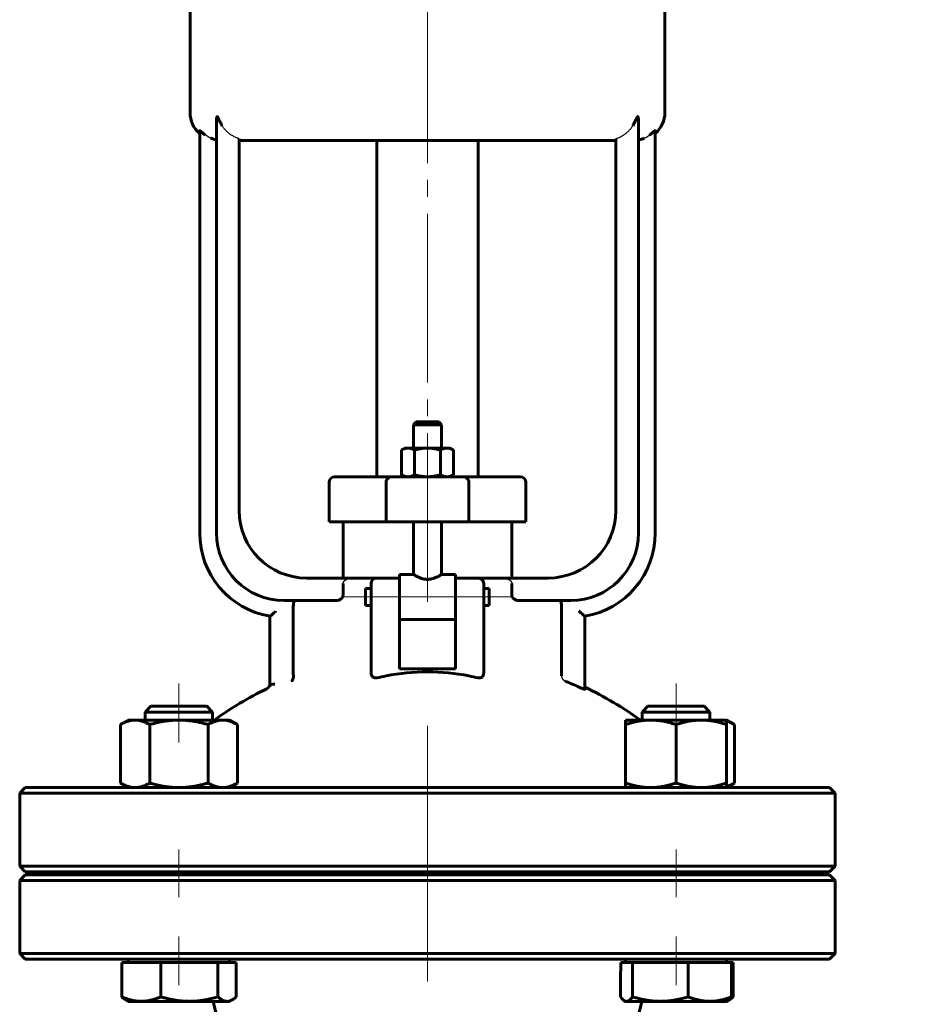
# Model space of a CAD drawing. Header units: millimetres. Extents: x 0 to 596, y 0 to 420.
# Tile 4 of 9: x 133 to 212, y 243 to 330. Entities that reach past the tile are written whole.
import ezdxf

# ---------------------------------------------------------------- set-up
doc = ezdxf.new("R2010")
doc.units = ezdxf.units.MM
for name, pattern in [('K5LT-1', [0]), ('K5LT_AXLED', [19.5, 15, -1.5, 1.5, -1.5]), ('K5LT_BASIC', [0]), ('K5LT_THIN', [0])]:
    doc.linetypes.add(name, pattern=pattern)
doc.layers.add('Системный слой', color=7, linetype='Continuous')
doc.layers.add('Системный слой (1)', color=7, linetype='Continuous', true_color=0x6c6c6c)
doc.styles.add('KDIMTEXTSTYLE', font='txt', dxfattribs={"width": 0.96, "oblique": 15, "height": 5})
doc.styles.add('KTEXTSTYLE', font='txt', dxfattribs={"width": 0.96, "height": 5})
doc.dimstyles.new('KDIMSTYLE (0.50)', dxfattribs={"dimtxt": 5, "dimasz": 1, "dimexe": 2, "dimexo": 0, "dimgap": 1, "dimtad": 1, "dimlfac": 2, "dimtxsty": 'KDIMTEXTSTYLE', "dimsah": 1, "dimcen": 0, "dimdle": 1, "dimadec": 0, "dimazin": 0, "dimtfac": 0.667, "dimtmove": 0, "dimatfit": 3, "dimfxl": 1, "dimtvp": 1, "dimtolj": 1, "dimtzin": 0, "dimarcsym": 0})

# ---------------------------------------------------------------- blocks, each defined once
blk = doc.blocks.new('U0')
at = {"layer": 'Системный слой (1)', "color": 143, "linetype": 'K5LT_BASIC', "lineweight": 60, "true_color": 0x33acca}
for p, q in [((166.595, 280.777), (167.845, 280.777)), ((170.345, 280.777), (171.595, 280.777))]:
    blk.add_line(p, q, dxfattribs=at)
blk = doc.blocks.new('U3')
at = {"layer": 'Системный слой (1)', "color": 143, "linetype": 'K5LT_BASIC', "lineweight": 60, "true_color": 0x33acca}
for start, end in [(116.06522, 125.65144), (54.34856, 64.48361)]:
    blk.add_arc((169.095, 241.424), 32.5, start, end, dxfattribs=at)
blk = doc.blocks.new('U4')
at = {"layer": 'Системный слой (1)', "color": 143, "linetype": 'K5LT_BASIC', "lineweight": 60, "true_color": 0x33acca}
for p, q in [((169.095, 254.082), (133.345, 254.082)), ((204.845, 254.082), (169.095, 254.082))]:
    blk.add_line(p, q, dxfattribs=at)
blk = doc.blocks.new('U5')
at = {"layer": 'Системный слой (1)', "color": 143, "linetype": 'K5LT_BASIC', "lineweight": 60, "true_color": 0x33acca}
for p, q in [((163.595, 278.777), (163.595, 279.527)), ((163.595, 278.027), (163.595, 278.777))]:
    blk.add_line(p, q, dxfattribs=at)
blk = doc.blocks.new('U6')
at = {"layer": 'Системный слой (1)', "color": 143, "linetype": 'K5LT_BASIC', "lineweight": 60, "true_color": 0x33acca}
for p, q in [((169.095, 294.332), (168.095, 294.332)), ((170.095, 294.332), (169.095, 294.332))]:
    blk.add_line(p, q, dxfattribs=at)
blk = doc.blocks.new('U8')
at = {"layer": 'Системный слой (1)', "color": 143, "linetype": 'K5LT_BASIC', "lineweight": 60, "true_color": 0x33acca}
for p, q in [((133.345, 254.332), (169.095, 254.332)), ((169.095, 254.332), (204.845, 254.332))]:
    blk.add_line(p, q, dxfattribs=at)
blk = doc.blocks.new('U9')
at = {"layer": 'Системный слой (1)', "color": 143, "linetype": 'K5LT_BASIC', "lineweight": 60, "true_color": 0x33acca}
for p, q in [((174.595, 279.527), (174.595, 278.777)), ((174.595, 278.777), (174.595, 278.027))]:
    blk.add_line(p, q, dxfattribs=at)
blk = doc.blocks.new('U11')
at = {"layer": 'Системный слой (1)', "color": 143, "linetype": 'K5LT_BASIC', "lineweight": 60, "true_color": 0x33acca}
for p, q in [((186.252, 243.234), (186.371, 243.083)), ((186.371, 243.083), (186.484, 242.969)), ((186.484, 242.969), (186.593, 242.89)), ((186.593, 242.89), (186.659, 242.858)), ((186.659, 242.858), (186.724, 242.839)), ((186.724, 242.839), (186.79, 242.832))]:
    blk.add_line(p, q, dxfattribs=at)
blk = doc.blocks.new('U12')
at = {"layer": 'Системный слой (1)', "color": 143, "linetype": 'K5LT_BASIC', "lineweight": 60, "true_color": 0x33acca}
for p, q in [((195.844, 242.924), (195.871, 242.937)), ((195.871, 242.937), (195.898, 242.952)), ((195.898, 242.952), (195.925, 242.967)), ((195.925, 242.967), (196.038, 243.039)), ((196.038, 243.039), (196.154, 243.128)), ((196.154, 243.128), (196.276, 243.234))]:
    blk.add_line(p, q, dxfattribs=at)
blk = doc.blocks.new('U13')
at = {"layer": 'Системный слой (1)', "color": 143, "linetype": 'K5LT_BASIC', "lineweight": 60, "true_color": 0x33acca}
for p, q in [((193.534, 269.082), (188.729, 269.082)), ((193.656, 269.082), (193.534, 269.082))]:
    blk.add_line(p, q, dxfattribs=at)
blk = doc.blocks.new('U14')
at = {"layer": 'Системный слой (1)', "color": 143, "linetype": 'K5LT_BASIC', "lineweight": 60, "true_color": 0x33acca}
for p, q in [((195.915, 267.663), (195.692, 267.741)), ((196.146, 267.56), (195.915, 267.663)), ((196.388, 267.431), (196.146, 267.56))]:
    blk.add_line(p, q, dxfattribs=at)
blk = doc.blocks.new('U15')
at = {"layer": 'Системный слой (1)', "color": 143, "linetype": 'K5LT_BASIC', "lineweight": 60, "true_color": 0x33acca}
for p, q in [((146.235, 269.082), (144.535, 269.082)), ((149.461, 269.082), (146.235, 269.082))]:
    blk.add_line(p, q, dxfattribs=at)
blk = doc.blocks.new('U16')
at = {"layer": 'Системный слой (1)', "color": 143, "linetype": 'K5LT_BASIC', "lineweight": 60, "true_color": 0x33acca}
for p, q in [((151.277, 242.832), (151.427, 242.847)), ((151.427, 242.847), (151.578, 242.892)), ((151.578, 242.892), (151.731, 242.967)), ((151.731, 242.967), (151.844, 243.039)), ((151.844, 243.039), (151.96, 243.128)), ((151.96, 243.128), (152.082, 243.234))]:
    blk.add_line(p, q, dxfattribs=at)
blk = doc.blocks.new('U17')
at = {"layer": 'Системный слой (1)', "color": 143, "linetype": 'K5LT_BASIC', "lineweight": 60, "true_color": 0x33acca}
for p, q in [((195.692, 261.924), (195.915, 262.002)), ((195.915, 262.002), (196.146, 262.105)), ((196.146, 262.105), (196.388, 262.234))]:
    blk.add_line(p, q, dxfattribs=at)
blk = doc.blocks.new('D3')
at = {"layer": 'Системный слой (1)'}
for points in [[(240.249, 344.082), (239.59, 349.082), (238.932, 344.082), (239.59, 344.582)], [(239.59, 196.582), (240.249, 201.582), (239.59, 201.082), (238.932, 201.582)]]:
    blk.add_hatch(color=7, dxfattribs=at).paths.add_polyline_path(points)
at = {"layer": 'Системный слой (1)', "color": 7, "linetype": 'K5LT_THIN', "lineweight": 18, "true_color": 0xffffff}
for p, q in [((177.88, 349.082), (241.59, 349.082)), ((238.932, 344.082), (239.59, 349.082)), ((239.59, 349.082), (240.249, 344.082)), ((239.59, 349.082), (239.59, 196.582)), ((239.59, 344.582), (238.932, 344.082)), ((240.249, 344.082), (239.59, 344.582)), ((239.59, 196.582), (238.932, 201.582)), ((238.932, 201.582), (239.59, 201.082)), ((239.59, 201.082), (240.249, 201.582)), ((240.249, 201.582), (239.59, 196.582)), ((214.095, 196.582), (241.59, 196.582))]:
    blk.add_line(p, q, dxfattribs=at)
blk.add_wipeout([(238.59, 267.491), (231.208, 267.491), (231.208, 277.747), (238.59, 277.747)]).dxf.layer = 'Системный слой (1)'
at = {"layer": 'Системный слой (1)', "color": 7, "insert": (232.003, 267.491), "char_height": 5, "attachment_point": 1, "rotation": 90, "style": 'KTEXTSTYLE'}
blk.add_mtext('\\fArial|b0|c204|p34;\\H5.0;\\W1.000;\\Q15;\\fGOST Type AU|b0|i0|c204|p34;\\Q15;\\W0.960;305', dxfattribs=at)
blk = doc.blocks.new('KDIMARROW_01')
at = {"layer": 'Системный слой'}
blk.add_hatch(color=0, dxfattribs=at).paths.add_polyline_path([(-5, -0.658), (0, 0), (-5, 0.658), (-4.5, 0)])
at = {"layer": 'Системный слой', "color": 0, "linetype": 'K5LT_THIN', "lineweight": 18}
for p, q in [((-4.5, 0), (-5, 0.658)), ((-5, 0.658), (0, 0)), ((0, 0), (-5, -0.658)), ((-5, -0.658), (-4.5, 0))]:
    blk.add_line(p, q, dxfattribs=at)
at = {"layer": 'Системный слой (1)', "color": 0, "linetype": 'K5LT_THIN', "lineweight": 18}
blk.add_line((169.97, 57.122), (169.47, 57.122), dxfattribs=at)
blk = doc.blocks.new('D4')
at = {"layer": 'Системный слой (1)'}
for points in [[(260.215, 371.582), (259.556, 376.582), (258.898, 371.582), (259.556, 372.082)], [(259.556, 196.582), (260.215, 201.582), (259.556, 201.082), (258.898, 201.582)]]:
    blk.add_hatch(color=7, dxfattribs=at).paths.add_polyline_path(points)
at = {"layer": 'Системный слой (1)', "color": 7, "linetype": 'K5LT_THIN', "lineweight": 18, "true_color": 0xffffff}
for p, q in [((173.595, 376.582), (261.556, 376.582)), ((258.898, 371.582), (259.556, 376.582)), ((259.556, 376.582), (260.215, 371.582)), ((259.556, 376.582), (259.556, 196.582)), ((259.556, 372.082), (258.898, 371.582)), ((260.215, 371.582), (259.556, 372.082)), ((259.556, 196.582), (258.898, 201.582)), ((258.898, 201.582), (259.556, 201.082)), ((259.556, 201.082), (260.215, 201.582)), ((260.215, 201.582), (259.556, 196.582)), ((214.095, 196.582), (261.556, 196.582))]:
    blk.add_line(p, q, dxfattribs=at)
blk.add_wipeout([(258.556, 267.976), (251.175, 267.976), (251.175, 278.74), (258.556, 278.74)]).dxf.layer = 'Системный слой (1)'
at = {"layer": 'Системный слой (1)', "color": 7, "insert": (251.969, 267.976), "char_height": 5, "attachment_point": 1, "rotation": 90, "style": 'KTEXTSTYLE'}
blk.add_mtext('\\fArial|b0|c204|p34;\\H5.0;\\W1.000;\\Q15;\\fGOST Type AU|b0|i0|c204|p34;\\Q15;\\W0.960;360', dxfattribs=at)

msp = doc.modelspace()

# ---------------------------------------------------------------- linework, layer by layer
at = {"layer": 'Системный слой (1)', "color": 30, "linetype": 'K5LT_AXLED', "lineweight": 18, "true_color": 0xff8000}
for p, q in [((169.0952, 278.3383), (169.0952, 378.5825)), ((161.5952, 278.777), (166.0952, 278.777)), ((164.5952, 278.777), (173.5952, 278.777)), ((172.0952, 278.777), (176.5952, 278.777)), ((146.9981, 271.0825), (146.9981, 265.8325)), ((191.1923, 271.0825), (191.1923, 265.8325)), ((169.0952, 252.3325), (169.0952, 267.3306)), ((146.9981, 256.3325), (146.9981, 252.0825)), ((169.0952, 244.5825), (169.0952, 256.0825)), ((191.1923, 256.3325), (191.1923, 252.0825)), ((146.9981, 248.5825), (146.9981, 244.2824)), ((191.1923, 248.5825), (191.1923, 244.2824))]:
    msp.add_line(p, q, dxfattribs=at)
at = {"layer": 'Системный слой (1)', "color": 143, "linetype": 'K5LT_BASIC', "lineweight": 60, "true_color": 0x33acca}
for p, q in [((147.994, 321.8325), (147.994, 337.8325)), ((190.1965, 321.8325), (190.1965, 337.8325)), ((150.3452, 321.1977), (150.3452, 284.4575)), ((187.8452, 284.4575), (187.8452, 321.1977)), ((148.8452, 320.2169), (148.8452, 284.4575)), ((152.3452, 286.4575), (152.3452, 319.5027)), ((185.8452, 319.5027), (185.8452, 286.4575)), ((189.3452, 284.4575), (189.3452, 320.2169)), ((152.3452, 319.3325), (185.8452, 319.3325)), ((164.5952, 289.4575), (164.5952, 319.3325)), ((173.5952, 289.4575), (173.5952, 319.3325)), ((168.0952, 294.3325), (167.8452, 294.0825)), ((167.8452, 292.0075), (167.8452, 294.0825)), ((167.8452, 294.0825), (169.0952, 294.0825)), ((169.0952, 294.0825), (170.3452, 294.0825)), ((170.0952, 294.3325), (170.3452, 294.0825)), ((170.3452, 292.0075), (170.3452, 294.0825)), ((167.0952, 292.0075), (166.7858, 291.8288)), ((166.7858, 289.6361), (166.7858, 291.8288)), ((167.3632, 292.0075), (167.0952, 292.0075)), ((169.0952, 292.0075), (167.3632, 292.0075)), ((167.9405, 289.6361), (167.9405, 291.8288)), ((170.8273, 292.0075), (169.0952, 292.0075)), ((170.2499, 289.6361), (170.2499, 291.8288)), ((171.0952, 292.0075), (170.8273, 292.0075)), ((171.0952, 292.0075), (171.4046, 291.8288)), ((171.4046, 289.6361), (171.4046, 291.8288)), ((160.3452, 285.4575), (160.3452, 288.9575)), ((161.1307, 289.4575), (160.8452, 289.4575)), ((165.9046, 289.4575), (161.1307, 289.4575)), ((165.4174, 285.4575), (165.4174, 288.9575)), ((172.2858, 289.4575), (165.9046, 289.4575)), ((167.0952, 289.4575), (166.7858, 289.6361)), ((171.0952, 289.4575), (171.4046, 289.6361)), ((177.0598, 289.4575), (172.2858, 289.4575)), ((172.7731, 285.4575), (172.7731, 288.9575)), ((177.3452, 289.4575), (177.0598, 289.4575)), ((177.8452, 285.4575), (177.8452, 288.9575)), ((160.3452, 285.4575), (160.648, 285.4575)), ((160.648, 285.4575), (165.4174, 285.4575)), ((161.5952, 280.4575), (161.5952, 285.4575)), ((165.4174, 285.4575), (172.7731, 285.4575)), ((167.8452, 280.777), (167.8452, 285.4575)), ((170.3452, 280.777), (170.3452, 285.4575)), ((172.7731, 285.4575), (177.5425, 285.4575)), ((176.5952, 280.4575), (176.5952, 285.4575)), ((177.5425, 285.4575), (177.8452, 285.4575)), ((162.462, 280.4575), (158.3452, 280.4575)), ((164.5952, 280.4575), (162.462, 280.4575)), ((166.5952, 280.4575), (164.5952, 280.4575)), ((166.5952, 280.777), (166.5952, 280.4296)), ((166.5952, 277.734), (166.5952, 280.4296)), ((171.5952, 280.777), (171.5952, 280.4296)), ((173.5952, 280.4575), (171.5952, 280.4575)), ((171.5952, 280.4296), (171.5952, 277.734)), ((175.7285, 280.4575), (173.5952, 280.4575)), ((179.8452, 280.4575), (175.7285, 280.4575)), ((161.5952, 279.9575), (161.5952, 278.9575)), ((163.5952, 279.527), (164.0952, 279.527)), ((164.0952, 279.9575), (164.0952, 278.1254)), ((174.0952, 278.1254), (174.0952, 279.9575)), ((174.0952, 279.527), (174.5952, 279.527)), ((176.5952, 278.9575), (176.5952, 279.9575)), ((156.3452, 278.4575), (160.9712, 278.4575)), ((177.2193, 278.4575), (181.8452, 278.4575)), ((157.171, 277.9575), (157.171, 271.8991)), ((163.5952, 278.027), (164.0952, 278.027)), ((164.0952, 278.1254), (164.0952, 272.0294)), ((166.5952, 277.734), (166.5952, 276.8008)), ((171.5952, 277.734), (171.5952, 276.8008)), ((174.0952, 272.0294), (174.0952, 278.1254)), ((174.0952, 278.027), (174.5952, 278.027)), ((181.0195, 271.7552), (181.0195, 277.9575)), ((155.0952, 277.0624), (155.0952, 271.2346)), ((166.5952, 272.3857), (166.5952, 276.8008)), ((166.5952, 276.777), (171.5952, 276.777)), ((171.5952, 276.8008), (171.5952, 272.3857)), ((183.0952, 270.5731), (183.0952, 277.0624)), ((171.5952, 272.3857), (166.5952, 272.3857)), ((155.0952, 271.2346), (155.0952, 270.8829)), ((144.5349, 269.0825), (143.9981, 268.5457)), ((149.4614, 269.0825), (149.9981, 268.5457)), ((188.7291, 269.0825), (188.1923, 268.5457)), ((193.6555, 269.0825), (194.1923, 268.5457)), ((142.4981, 267.8325), (141.802, 267.4305)), ((142.4981, 267.8325), (143.101, 267.8325)), ((143.101, 267.8325), (146.9981, 267.8325)), ((143.9981, 268.5457), (146.0686, 268.5457)), ((143.9981, 267.8325), (143.9981, 268.5457)), ((146.0686, 268.5457), (149.9981, 268.5457)), ((146.9981, 267.8325), (150.8953, 267.8325)), ((149.9981, 267.8325), (149.9981, 268.5457)), ((150.8953, 267.8325), (151.4981, 267.8325)), ((151.4981, 267.8325), (152.1943, 267.4305)), ((186.6923, 267.8325), (188.9423, 267.8325)), ((186.6923, 267.4305), (186.6923, 267.8325)), ((188.1923, 267.8325), (188.1923, 268.5457)), ((188.1923, 268.5457), (194.0447, 268.5457)), ((188.9423, 267.8325), (193.4423, 267.8325)), ((193.4423, 267.8325), (195.6923, 267.8325)), ((194.0447, 268.5457), (194.1923, 268.5457)), ((194.1923, 267.8325), (194.1923, 268.5457)), ((195.6923, 267.8325), (196.3885, 267.4305)), ((195.6923, 267.8325), (195.6923, 267.4305)), ((141.802, 267.4305), (141.802, 262.2344)), ((144.4001, 267.4305), (144.4001, 262.2344)), ((149.5962, 267.4305), (149.5962, 262.2344)), ((152.1943, 267.4305), (152.1943, 262.2344)), ((186.6923, 267.4305), (186.6923, 262.2344)), ((191.1923, 267.4305), (191.1923, 262.2344)), ((195.6923, 267.4305), (195.6923, 262.2344)), ((196.3885, 267.4305), (196.3885, 262.2344)), ((133.3452, 261.8325), (132.8452, 261.3325)), ((143.8162, 261.8325), (133.3452, 261.8325)), ((142.4981, 261.8325), (141.802, 262.2344)), ((169.0952, 261.8325), (143.8162, 261.8325)), ((151.4981, 261.8325), (152.1943, 262.2344)), ((194.3743, 261.8325), (169.0952, 261.8325)), ((186.6923, 261.8325), (186.6923, 262.2344)), ((204.8452, 261.8325), (194.3743, 261.8325)), ((195.6923, 261.8325), (196.3885, 262.2344)), ((195.6923, 262.2344), (195.6923, 261.8325)), ((204.8452, 261.8325), (205.3452, 261.3325)), ((132.8452, 261.3325), (169.0952, 261.3325)), ((132.8452, 254.8325), (132.8452, 261.3325)), ((169.0952, 261.3325), (205.3452, 261.3325)), ((205.3452, 254.8325), (205.3452, 261.3325)), ((169.0952, 254.8325), (132.8452, 254.8325)), ((133.3452, 254.3325), (132.8452, 254.8325)), ((205.3452, 254.8325), (169.0952, 254.8325)), ((204.8452, 254.3325), (205.3452, 254.8325)), ((133.3452, 254.0825), (132.8452, 253.5825)), ((143.9981, 254.0825), (143.9981, 254.3325)), ((149.9981, 254.0825), (149.9981, 254.3325)), ((188.1923, 254.0825), (188.1923, 254.3325)), ((194.1923, 254.0825), (194.1923, 254.3325)), ((204.8452, 254.0825), (205.3452, 253.5825)), ((132.8452, 247.0825), (132.8452, 253.5825)), ((132.8452, 253.5825), (169.0952, 253.5825)), ((169.0952, 253.5825), (205.3452, 253.5825)), ((205.3452, 247.0825), (205.3452, 253.5825)), ((133.3452, 246.5825), (132.8452, 247.0825)), ((169.0952, 247.0825), (132.8452, 247.0825)), ((205.3452, 247.0825), (169.0952, 247.0825)), ((204.8452, 246.5825), (205.3452, 247.0825)), ((133.3452, 246.5825), (143.8162, 246.5825)), ((141.9146, 246.2824), (143.6513, 246.2824)), ((141.9146, 246.2824), (141.9146, 243.2343)), ((142.4981, 246.2824), (142.4981, 246.5825)), ((143.6513, 246.2824), (145.3881, 246.2824)), ((143.8162, 246.5825), (169.0952, 246.5825)), ((145.3881, 246.2824), (145.3881, 243.2343)), ((145.3881, 246.2824), (147.9299, 246.2824)), ((147.9299, 246.2824), (150.4716, 246.2824)), ((150.4716, 246.2824), (151.2767, 246.2824)), ((150.4716, 246.2824), (150.4716, 243.2343)), ((151.2767, 246.2824), (152.0817, 246.2824)), ((151.4981, 246.2824), (151.4981, 246.5825)), ((152.0817, 246.2824), (152.0817, 243.2343)), ((169.0952, 246.5825), (194.3743, 246.5825)), ((186.2995, 246.2824), (186.7898, 246.2824)), ((186.6923, 246.2824), (186.6923, 246.5825)), ((186.7898, 246.2824), (187.3278, 246.2824)), ((187.3278, 246.2824), (187.3278, 243.2343)), ((187.3278, 246.2824), (189.798, 246.2824)), ((189.798, 246.2824), (192.2682, 246.2824)), ((192.2682, 246.2824), (192.2682, 243.2343)), ((192.2682, 246.2824), (194.2004, 246.2824)), ((194.2004, 246.2824), (196.1327, 246.2824)), ((194.3743, 246.5825), (204.8452, 246.5825)), ((195.6923, 246.2824), (195.6923, 246.5825)), ((196.1327, 246.2824), (196.2759, 246.2824)), ((196.1327, 246.2824), (196.1327, 243.2343)), ((196.2759, 246.2824), (196.2759, 243.2343)), ((186.2519, 245.0511), (186.2519, 243.2343)), ((142.4981, 242.8324), (142.2652, 242.9669)), ((143.6513, 242.8324), (142.4981, 242.8324)), ((147.9299, 242.8324), (143.6513, 242.8324)), ((151.2767, 242.8324), (147.9299, 242.8324)), ((151.1095, 238.5255), (150.0327, 242.8324)), ((151.4981, 242.8324), (151.2767, 242.8324)), ((151.4981, 242.8324), (151.7311, 242.9669)), ((186.6923, 242.8324), (186.5927, 242.89)), ((186.7898, 242.8324), (186.6923, 242.8324)), ((189.798, 242.8324), (186.7898, 242.8324)), ((187.081, 238.5255), (188.1577, 242.8324)), ((194.2004, 242.8324), (189.798, 242.8324)), ((195.6923, 242.8324), (194.2004, 242.8324)), ((195.6923, 242.8324), (195.792, 242.89)), ((195.792, 242.89), (195.9253, 242.9669))]:
    msp.add_line(p, q, dxfattribs=at)
for centre, radius, start, end in [((150.494, 321.8325), 2.5, 180, 228.73902), ((187.6965, 321.8325), 2.5, 311.26098, 0), ((160.8452, 288.9575), 0.5, 90, 180), ((177.3452, 288.9575), 0.5, 0, 90), ((158.3452, 286.4575), 6, 180, 270), ((179.8452, 286.4575), 6, 270, 0), ((156.3452, 284.4575), 7.5, 180, 260.405932), ((156.3452, 284.4575), 6, 180, 270), ((181.8452, 284.4575), 6, 270, 0), ((181.8452, 284.4575), 7.5, 279.594068, 0), ((164.5952, 279.9575), 0.5, 90, 180), ((173.5952, 279.9575), 0.5, 0, 90), ((169.0952, 241.4237), 32.2829, 65.28041, 67.716161), ((154.5952, 271.0674), 0.5, 296.065218, 0)]:
    msp.add_arc(centre, radius, start, end, dxfattribs=at)
for centre, major_axis, ratio, start_param, end_param in [((169.0952, 263.7908), (-12.5, 0), 0.6666667, 4.413712, 5.0110659), ((155.5952, 270.8829), (-0.5, 0), 0.293571, 4.8461183, 6.2831853), ((185.0907, 261.4875), (0.32, 31.5683), 0.0492474, 4.1652626, 4.2103445)]:
    msp.add_ellipse(centre, major_axis=major_axis, ratio=ratio, start_param=start_param, end_param=end_param, dxfattribs=at)
for points, knots in [([(150.8452, 320.6616), (150.8141, 320.7131), (150.7549, 320.8146), (150.68, 320.9525), (150.6231, 321.0641), (150.581, 321.1501), (150.5534, 321.2082), (150.5312, 321.2552), (150.5144, 321.2908), (150.4959, 321.3297), (150.4798, 321.3626), (150.466, 321.3897), (150.4532, 321.4132), (150.4426, 321.4308), (150.4344, 321.4426), (150.4265, 321.4527), (150.4177, 321.4619), (150.4086, 321.4671), (150.4026, 321.4681), (150.3987, 321.4678), (150.3899, 321.4652), (150.3808, 321.4535), (150.3728, 321.4349), (150.3674, 321.4182), (150.3628, 321.3997), (150.3584, 321.3775), (150.3541, 321.3499), (150.3485, 321.3014), (150.3457, 321.2488), (150.3452, 321.2089), (150.3452, 321.1977)], [0, 0, 0, 0, 4.1074871, 8.0187878, 10.7891988, 12.8236105, 14.7576098, 15.3686488, 16.5463692, 17.6021496, 18.528908, 19.2926062, 19.9364781, 20.6362069, 20.9898914, 21.1929817, 21.811541, 22.2569002, 22.5211222, 22.6562557, 22.8305492, 23.8606839, 24.4155951, 24.854986, 25.5032619, 26.1034786, 26.7990178, 27.8452145, 30.106911, 31, 31, 31, 31]), ([(187.8452, 321.1977), (187.8452, 321.2229), (187.8442, 321.2663), (187.8403, 321.3152), (187.8363, 321.3505), (187.8324, 321.3763), (187.8272, 321.4019), (187.8232, 321.4172), (187.8187, 321.4317), (187.8136, 321.445), (187.8066, 321.4572), (187.8004, 321.4638), (187.7952, 321.4668), (187.7911, 321.468), (187.7869, 321.468), (187.7825, 321.467), (187.7778, 321.4647), (187.7707, 321.4597), (187.7619, 321.4504), (187.7523, 321.4373), (187.7447, 321.4255), (187.7374, 321.4132), (187.7287, 321.3976), (187.7166, 321.3746), (187.7008, 321.3428), (187.6803, 321.2999), (187.6537, 321.2434), (187.6209, 321.174), (187.5835, 321.0968), (187.5332, 320.9966), (187.4562, 320.8508), (187.388, 320.7325), (187.3452, 320.6616)], [0, 0, 0, 0, 2.2722262, 3.6820732, 4.1079016, 5.3049423, 5.9736189, 6.5223486, 6.8193972, 7.4667688, 7.9919701, 8.4534927, 8.6928647, 8.9103883, 9.1193587, 9.3399054, 9.5819329, 9.8327909, 10.429432, 10.9404986, 11.379469, 11.6864919, 12.1913923, 12.8956429, 13.8245605, 15.0463972, 16.6296586, 18.6483497, 20.8852877, 23.069506, 26.9886751, 33, 33, 33, 33]), ([(149.3452, 319.8337), (149.3055, 319.863), (149.2429, 319.911), (149.1725, 319.968), (149.126, 320.0066), (149.0839, 320.0421), (149.0366, 320.0827), (148.9915, 320.1216), (148.9543, 320.1534), (148.9161, 320.1853), (148.8844, 320.2096), (148.8619, 320.2227), (148.8486, 320.2261), (148.8452, 320.2217), (148.8452, 320.2169)], [0, 0, 0, 0, 2.4672203, 3.9414358, 4.6465924, 5.6522795, 6.9112867, 8.1514554, 9.2267116, 10.1202164, 11.7899088, 12.8143048, 13.7096931, 15, 15, 15, 15]), ([(150.3452, 319.4117), (150.3452, 319.4095), (150.3387, 319.408), (150.3189, 319.4092), (150.3007, 319.4113), (150.278, 319.4147), (150.2456, 319.4204), (150.2041, 319.429), (150.1539, 319.4407), (150.0975, 319.4558), (150.0392, 319.4732), (149.9675, 319.497), (149.9028, 319.5214), (149.8574, 319.5406), (149.8452, 319.5458)], [0, 0, 0, 0, 2.139932, 3.1934527, 3.9144071, 4.8782742, 5.996432, 7.2094222, 8.4856942, 9.8151369, 11.1011034, 12.2415379, 14.2576511, 15, 15, 15, 15]), ([(188.3452, 319.5458), (188.3118, 319.5313), (188.249, 319.5062), (188.1659, 319.4777), (188.1023, 319.4585), (188.0536, 319.4452), (188.0037, 319.4328), (187.9512, 319.4214), (187.8982, 319.4121), (187.8581, 319.4076), (187.8459, 319.409), (187.8452, 319.4114), (187.8452, 319.4117)], [0, 0, 0, 0, 1.7678067, 3.277263, 4.4096599, 5.3044809, 6.1478607, 7.5607151, 9.0294637, 10.8259259, 12.7632366, 13, 13, 13, 13]), ([(189.3452, 320.2169), (189.3452, 320.2195), (189.3441, 320.2233), (189.34, 320.2248), (189.3338, 320.2242), (189.3233, 320.22), (189.3022, 320.2066), (189.2715, 320.183), (189.236, 320.1533), (189.2005, 320.1229), (189.1654, 320.0926), (189.1245, 320.0574), (189.0751, 320.0154), (189.0177, 319.9677), (188.9419, 319.9067), (188.8835, 319.8619), (188.8452, 319.8337)], [0, 0, 0, 0, 0.8033096, 1.547123, 1.8710851, 2.7701248, 3.9886989, 5.366026, 6.6697802, 7.8255389, 8.8131809, 9.8511208, 11.3522742, 12.836911, 14.3048684, 17, 17, 17, 17]), ([(165.9046, 289.4575), (165.9035, 289.4575), (165.9023, 289.4575), (165.8366, 289.457), (165.7729, 289.4434), (165.6552, 289.3919), (165.6022, 289.3549), (165.5132, 289.2622), (165.4779, 289.2074), (165.4298, 289.087), (165.4174, 289.0225), (165.4174, 288.9575)], [-0.3145215, -0.3145215, -0.3145215, -0.3145215, -0.31378987, -0.31378987, -0.27407493, -0.27407493, -0.23499574, -0.23499574, -0.19593971, -0.19593971, -0.15689493, -0.15689493, -0.15689493, -0.15689493]), ([(172.2858, 289.4575), (172.287, 289.4575), (172.2882, 289.4575), (172.3539, 289.457), (172.4176, 289.4434), (172.5353, 289.3919), (172.5882, 289.3549), (172.6773, 289.2622), (172.7126, 289.2074), (172.7607, 289.087), (172.7731, 289.0225), (172.7731, 288.9575)], [-0.00073163, -0.00073163, -0.00073163, -0.00073163, 0, 0, 0.03971494, 0.03971494, 0.07879413, 0.07879413, 0.11785016, 0.11785016, 0.15689493, 0.15689493, 0.15689493, 0.15689493]), ([(170.3452, 280.777), (170.3452, 280.777), (170.3352, 280.7707), (170.2925, 280.7443), (170.2294, 280.7064), (170.1433, 280.6569), (170.0519, 280.6074), (169.9428, 280.5526), (169.8275, 280.5), (169.7115, 280.4545), (169.618, 280.423), (169.5289, 280.3965), (169.4195, 280.3699), (169.2896, 280.3485), (169.1589, 280.3378), (169.0311, 280.3379), (168.9113, 280.3476), (168.7843, 280.3673), (168.6475, 280.399), (168.51, 280.4428), (168.3999, 280.4854), (168.2949, 280.5306), (168.2006, 280.5757), (168.1016, 280.6271), (168.0087, 280.6786), (167.9296, 280.7251), (167.8811, 280.7547), (167.8523, 280.7726), (167.8453, 280.777), (167.8452, 280.777)], [0, 0, 0, 0, 1.4950714, 2.7555104, 4.2136036, 5.4199312, 6.8011118, 7.7563193, 9.1273362, 10.313858, 10.9541121, 11.5542386, 12.5433031, 13.5762135, 14.5399669, 15.4711935, 16.4124476, 17.2236025, 18.3789697, 19.6695117, 20.7156977, 21.3986035, 22.7414146, 23.7206183, 24.9497946, 26.5643928, 27.8512033, 28.6462388, 30, 30, 30, 30]), ([(157.3399, 278.4575), (157.3173, 278.4575), (157.2936, 278.445), (157.2508, 278.3931), (157.2317, 278.3536), (157.2028, 278.2637), (157.1908, 278.2084), (157.1749, 278.0865), (157.171, 278.02), (157.171, 277.9575)], [0.46709285, 0.46709285, 0.46709285, 0.46709285, 0.50704895, 0.50704895, 0.54700504, 0.54700504, 0.58453731, 0.58453731, 0.62206958, 0.62206958, 0.62206958, 0.62206958]), ([(161.5952, 278.9575), (161.5952, 278.9261), (161.5912, 278.8947), (161.5759, 278.8339), (161.5646, 278.8046), (161.5224, 278.722), (161.483, 278.6744), (161.3778, 278.5767), (161.2987, 278.5311), (161.1343, 278.4713), (161.049, 278.4575), (160.9712, 278.4575)], [0.38806131, 0.38806131, 0.38806131, 0.38806131, 0.40687825, 0.40687825, 0.42569518, 0.42569518, 0.46332904, 0.46332904, 0.52476314, 0.52476314, 0.58619724, 0.58619724, 0.58619724, 0.58619724]), ([(177.2193, 278.4575), (177.1415, 278.4575), (177.0561, 278.4713), (176.8918, 278.5311), (176.8127, 278.5767), (176.7074, 278.6744), (176.6681, 278.722), (176.6259, 278.8046), (176.6145, 278.8339), (176.5992, 278.8947), (176.5952, 278.9261), (176.5952, 278.9575)], [0.1897592, 0.1897592, 0.1897592, 0.1897592, 0.25119329, 0.25119329, 0.31262739, 0.31262739, 0.35026126, 0.35026126, 0.36907819, 0.36907819, 0.38789512, 0.38789512, 0.38789512, 0.38789512]), ([(181.0195, 277.9575), (181.0195, 278.02), (181.0156, 278.0865), (180.9997, 278.2084), (180.9876, 278.2637), (180.9588, 278.3536), (180.9397, 278.3931), (180.8969, 278.445), (180.8732, 278.4575), (180.8505, 278.4575)], [0.62206489, 0.62206489, 0.62206489, 0.62206489, 0.65959716, 0.65959716, 0.69712943, 0.69712943, 0.73708552, 0.73708552, 0.77704162, 0.77704162, 0.77704162, 0.77704162]), ([(155.5952, 277.4978), (155.5945, 277.4971), (155.5937, 277.4964), (155.5445, 277.4522), (155.4956, 277.4087), (155.4023, 277.3265), (155.3575, 277.2873), (155.2674, 277.2092), (155.2228, 277.1709), (155.157, 277.1147), (155.1332, 277.0945), (155.1028, 277.0688), (155.0953, 277.0624), (155.0952, 277.0624)], [-0.00059982, -0.00059982, -0.00059982, -0.00059982, 0, 0, 0.0391282, 0.0391282, 0.07662317, 0.07662317, 0.11958471, 0.11958471, 0.15356285, 0.15356285, 0.18403749, 0.18403749, 0.18403749, 0.18403749]), ([(182.5952, 277.4978), (182.596, 277.4971), (182.5967, 277.4964), (182.646, 277.4522), (182.6949, 277.4087), (182.7882, 277.3265), (182.833, 277.2873), (182.9231, 277.2092), (182.9677, 277.1709), (183.0335, 277.1147), (183.0573, 277.0945), (183.0876, 277.0688), (183.0952, 277.0624), (183.0952, 277.0624)], [-0.36867479, -0.36867479, -0.36867479, -0.36867479, -0.36807497, -0.36807497, -0.32894677, -0.32894677, -0.2914518, -0.2914518, -0.24849026, -0.24849026, -0.21451212, -0.21451212, -0.18403749, -0.18403749, -0.18403749, -0.18403749]), ([(156.9957, 271.2956), (156.9962, 271.2959), (156.9966, 271.2962), (157.0417, 271.3248), (157.0811, 271.367), (157.1387, 271.4685), (157.1592, 271.525), (157.1792, 271.6404), (157.182, 271.6963), (157.177, 271.7548), (157.177, 271.755), (157.1769, 271.7552)], [-0.35525328, -0.35525328, -0.35525328, -0.35525328, -0.35470271, -0.35470271, -0.30182234, -0.30182234, -0.25604282, -0.25604282, -0.21930553, -0.21930553, -0.21919518, -0.21919518, -0.21919518, -0.21919518]), ([(157.171, 271.8991), (157.171, 271.8803), (157.1713, 271.8616), (157.1728, 271.8131), (157.1745, 271.7838), (157.1769, 271.7552)], [0.174071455, 0.174071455, 0.174071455, 0.174071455, 0.185357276, 0.185357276, 0.203301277, 0.203301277, 0.203301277, 0.203301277]), ([(164.1584, 271.7552), (164.1476, 271.7754), (164.1382, 271.7967), (164.1057, 271.8862), (164.0952, 271.9605), (164.0952, 272.0294)], [0.28953497, 0.28953497, 0.28953497, 0.28953497, 0.303025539, 0.303025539, 0.344354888, 0.344354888, 0.344354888, 0.344354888]), ([(164.1584, 271.7552), (164.1679, 271.7375), (164.1786, 271.7209), (164.2146, 271.6749), (164.2428, 271.6502), (164.3127, 271.6073), (164.3578, 271.5906), (164.4607, 271.5731), (164.5159, 271.5732), (164.5794, 271.5833), (164.5873, 271.5848), (164.5952, 271.5864)], [1.08974136, 1.08974136, 1.08974136, 1.08974136, 1.10437697, 1.10437697, 1.13306038, 1.13306038, 1.16788079, 1.16788079, 1.20352472, 1.20352472, 1.20863504, 1.20863504, 1.20863504, 1.20863504]), ([(173.5952, 271.5864), (173.6104, 271.5833), (173.6257, 271.5808), (173.6958, 271.5726), (173.75, 271.5746), (173.8502, 271.5963), (173.8936, 271.6148), (173.963, 271.6626), (173.9914, 271.6911), (174.0209, 271.7355), (174.0267, 271.7452), (174.032, 271.7552)], [0.40606797, 0.40606797, 0.40606797, 0.40606797, 0.41581995, 0.41581995, 0.45069675, 0.45069675, 0.48425611, 0.48425611, 0.51387845, 0.51387845, 0.52182634, 0.52182634, 0.52182634, 0.52182634]), ([(174.0952, 272.0294), (174.0952, 271.9605), (174.0847, 271.8862), (174.0523, 271.7967), (174.0429, 271.7754), (174.032, 271.7552)], [0.348479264, 0.348479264, 0.348479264, 0.348479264, 0.389808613, 0.389808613, 0.403299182, 0.403299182, 0.403299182, 0.403299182]), ([(183.0952, 270.5731), (183.0952, 270.5729), (183.0952, 270.5728), (183.0946, 270.5659), (183.0816, 270.5645), (183.0302, 270.5748), (182.9919, 270.5863), (182.9028, 270.6176), (182.8454, 270.6399), (182.7221, 270.6913), (182.6561, 270.7203), (182.5952, 270.7484)], [-0.07623819, -0.07623819, -0.07623819, -0.07623819, -0.0753227, -0.0753227, -0.03766135, -0.03766135, 0, 0, 0.04023253, 0.04023253, 0.08046505, 0.08046505, 0.08046505, 0.08046505])]:
    msp.add_open_spline(points, degree=3, knots=knots, dxfattribs=at)
at = {"layer": 'Системный слой (1)', "color": 7, "linetype": 'K5LT-1'}
for points, knots in [([(152.3452, 319.5027), (152.3407, 319.5042), (152.33, 319.5078), (152.3072, 319.5156), (152.2648, 319.5306), (152.1791, 319.5626), (152.0127, 319.6321), (151.786, 319.7478), (151.5346, 319.9109), (151.3046, 320.0977), (151.0983, 320.3071), (150.9486, 320.499), (150.8699, 320.6207), (150.8452, 320.6616)], [0, 0, 0, 0, 0.0509893, 0.118975, 0.2549464, 0.5268893, 1.0877714, 2.1634966, 3.2171918, 4.2565644, 5.295937, 6.3231541, 6.8290108, 6.8290108, 6.8290108, 6.8290108]), ([(185.8452, 319.5027), (185.8498, 319.5042), (185.8604, 319.5078), (185.8832, 319.5156), (185.9256, 319.5306), (186.0114, 319.5626), (186.1778, 319.6321), (186.4044, 319.7478), (186.6559, 319.9109), (186.8859, 320.0977), (187.0921, 320.3071), (187.2419, 320.499), (187.3205, 320.6207), (187.3452, 320.6616)], [0, 0, 0, 0, 0.0509893, 0.118975, 0.2549464, 0.5268893, 1.0877714, 2.1634966, 3.2171918, 4.2565644, 5.295937, 6.3231541, 6.8290108, 6.8290108, 6.8290108, 6.8290108]), ([(149.8452, 319.5458), (149.8233, 319.5553), (149.7687, 319.5799), (149.6555, 319.6358), (149.5087, 319.7195), (149.3987, 319.7942), (149.3452, 319.8337)], [0, 0, 0, 0, 0.235425, 0.5885624, 1.2423507, 1.896139, 1.896139, 1.896139, 1.896139]), ([(188.3452, 319.5458), (188.3672, 319.5553), (188.4217, 319.5799), (188.535, 319.6358), (188.6817, 319.7195), (188.7918, 319.7942), (188.8452, 319.8337)], [0, 0, 0, 0, 0.235425, 0.5885624, 1.2423507, 1.896139, 1.896139, 1.896139, 1.896139]), ([(161.5952, 279.9575), (161.5952, 279.9623), (161.5955, 279.9719), (161.5965, 279.9864), (161.5983, 280.0013), (161.6004, 280.0137), (161.6032, 280.027), (161.6069, 280.0416), (161.6118, 280.0571), (161.6163, 280.0694), (161.6214, 280.0821), (161.6273, 280.0949), (161.6337, 280.1076), (161.6388, 280.117), (161.646, 280.1293), (161.6555, 280.1443), (161.6653, 280.1581), (161.6746, 280.1702), (161.6832, 280.1808), (161.6936, 280.1928), (161.7034, 280.2034), (161.7128, 280.2131), (161.723, 280.223), (161.7377, 280.2365), (161.7537, 280.2501), (161.7705, 280.2633), (161.783, 280.2726), (161.7943, 280.2806), (161.808, 280.2899), (161.8256, 280.3013), (161.847, 280.3141), (161.8651, 280.3242), (161.8793, 280.3317), (161.8913, 280.3378), (161.9049, 280.3444), (161.925, 280.3538), (161.9455, 280.3627), (161.9659, 280.371), (161.986, 280.3787), (162.0077, 280.3865), (162.0308, 280.3942), (162.0466, 280.3991), (162.0589, 280.4028), (162.0725, 280.4067), (162.0915, 280.4119), (162.116, 280.4181), (162.1411, 280.4239), (162.1752, 280.4311), (162.2096, 280.4373), (162.2448, 280.4426), (162.2788, 280.4471), (162.32, 280.4514), (162.3606, 280.4544), (162.3925, 280.456), (162.416, 280.4569), (162.439, 280.4574), (162.4543, 280.4575), (162.462, 280.4575)], [0, 0, 0, 0, 0.0028319, 0.00566379, 0.00849569, 0.01132758, 0.01263287, 0.01611741, 0.01960194, 0.02153626, 0.02347058, 0.02733921, 0.02954093, 0.03174265, 0.03380785, 0.03793825, 0.04206866, 0.04333573, 0.04651169, 0.04968765, 0.05205533, 0.05442301, 0.05719483, 0.05996665, 0.06551029, 0.06893933, 0.07236837, 0.07478526, 0.07720215, 0.08203594, 0.08686972, 0.09130355, 0.09352047, 0.09573738, 0.09878078, 0.10182419, 0.10791099, 0.11095439, 0.11399779, 0.12008459, 0.12404246, 0.12800033, 0.12980216, 0.13160399, 0.13646277, 0.14132155, 0.14618033, 0.15103912, 0.16075668, 0.16561546, 0.17047425, 0.17948575, 0.18849725, 0.193003, 0.19750875, 0.2020145, 0.20652025, 0.20652025, 0.20652025, 0.20652025]), ([(175.7285, 280.4575), (175.7466, 280.4575), (175.7737, 280.457), (175.8102, 280.4555), (175.8376, 280.4539), (175.8651, 280.4517), (175.8925, 280.4491), (175.9155, 280.4465), (175.9338, 280.4442), (175.9472, 280.4423), (175.9604, 280.4404), (175.9778, 280.4376), (175.9995, 280.4339), (176.0253, 280.429), (176.0506, 280.4236), (176.0753, 280.4179), (176.0997, 280.4117), (176.1196, 280.4063), (176.1354, 280.4017), (176.1474, 280.398), (176.1601, 280.394), (176.1732, 280.3897), (176.1865, 280.3851), (176.2011, 280.3799), (176.217, 280.3739), (176.2342, 280.3671), (176.2514, 280.3599), (176.2684, 280.3524), (176.2852, 280.3446), (176.3076, 280.3337), (176.335, 280.3191), (176.366, 280.3008), (176.3897, 280.2852), (176.407, 280.2729), (176.4269, 280.2582), (176.4474, 280.2414), (176.4675, 280.2229), (176.4794, 280.2113), (176.4908, 280.1994), (176.5017, 280.1873), (176.5122, 280.1749), (176.5247, 280.1589), (176.5385, 280.1392), (176.549, 280.1218), (176.5556, 280.1097), (176.5595, 280.1022), (176.5638, 280.0936), (176.5683, 280.0837), (176.5726, 280.0734), (176.577, 280.0617), (176.5814, 280.0485), (176.5851, 280.0354), (176.5879, 280.0238), (176.5907, 280.0105), (176.5927, 279.9974), (176.5941, 279.9845), (176.5947, 279.9754), (176.5951, 279.9664), (176.5952, 279.9604), (176.5952, 279.9575)], [0.64567503, 0.64567503, 0.64567503, 0.64567503, 0.65619173, 0.66145008, 0.66670843, 0.67175478, 0.67680114, 0.6818475, 0.68437068, 0.68689386, 0.68931303, 0.69173221, 0.69657056, 0.70140891, 0.70624726, 0.7110856, 0.71592395, 0.7207623, 0.72318148, 0.72560065, 0.72827703, 0.73095341, 0.73362979, 0.73630617, 0.73971859, 0.743131, 0.74654342, 0.74995584, 0.75336826, 0.75678067, 0.76360551, 0.77043034, 0.77725518, 0.78006275, 0.78287031, 0.79200052, 0.79504392, 0.79808732, 0.80110336, 0.80411941, 0.80713545, 0.8101515, 0.81542923, 0.82070696, 0.82216778, 0.82362859, 0.8256938, 0.827759, 0.8298242, 0.83197816, 0.83476135, 0.83754454, 0.83944349, 0.84134243, 0.84514033, 0.84690406, 0.8486678, 0.85043154, 0.85219528, 0.85219528, 0.85219528, 0.85219528]), ([(181.0195, 271.7552), (181.0195, 271.7483), (181.0198, 271.7346), (181.0211, 271.7139), (181.0235, 271.6924), (181.026, 271.676), (181.028, 271.6651), (181.0297, 271.6569), (181.032, 271.6461), (181.0365, 271.6282), (181.0415, 271.6113), (181.0468, 271.5958), (181.0505, 271.5855), (181.0545, 271.5752), (181.0584, 271.566), (181.0621, 271.5576), (181.0657, 271.5498), (181.0695, 271.5419), (181.0736, 271.5338), (181.078, 271.5254), (181.0829, 271.5167), (181.0879, 271.5081), (181.0931, 271.4995), (181.0985, 271.491), (181.106, 271.4798), (181.1142, 271.4683), (181.123, 271.4568), (181.131, 271.4467), (181.14, 271.4361), (181.1501, 271.4247), (181.1605, 271.4138), (181.1695, 271.4048), (181.1771, 271.3976), (181.1835, 271.3918), (181.19, 271.386), (181.1969, 271.38), (181.2043, 271.3739), (181.2122, 271.3677), (181.2202, 271.3616), (181.2283, 271.3556), (181.2366, 271.3498), (181.2479, 271.3422), (181.26, 271.3345), (181.2727, 271.327), (181.284, 271.3206), (181.2963, 271.3141), (181.3097, 271.3075), (181.3231, 271.3013), (181.3322, 271.2975), (181.3368, 271.2956)], [0.30281118, 0.30281118, 0.30281118, 0.30281118, 0.30682716, 0.31084313, 0.3148591, 0.31887507, 0.31992783, 0.32098058, 0.32351495, 0.32604931, 0.33111804, 0.33325505, 0.33539206, 0.33752906, 0.33966607, 0.3413369, 0.34300774, 0.34467857, 0.3463494, 0.34820487, 0.35006035, 0.35191582, 0.35377129, 0.35562676, 0.35748224, 0.36119318, 0.3633275, 0.36546183, 0.36835773, 0.37125363, 0.37414953, 0.37704543, 0.37872642, 0.38040741, 0.3820884, 0.38376939, 0.38563841, 0.38750742, 0.38937644, 0.39124545, 0.39311447, 0.39498348, 0.39872151, 0.40091993, 0.40311835, 0.40596439, 0.40881043, 0.41165648, 0.41450252, 0.41450252, 0.41450252, 0.41450252])]:
    msp.add_open_spline(points, degree=3, knots=knots, dxfattribs=at)
at = {"layer": 'Системный слой (1)', "color": 143, "linetype": 'K5LT_BASIC', "lineweight": 60, "true_color": 0x33acca}
for points, weights in [([(166.7858, 291.8288), (167.0952, 292.0075), (167.3632, 292.0075)], [1, 1.0379548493, 1]), ([(167.3632, 292.0075), (167.6311, 292.0075), (167.9405, 291.8288)], [1, 1.0379548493, 1]), ([(167.9405, 291.8288), (168.5593, 292.0075), (169.0952, 292.0075)], [1, 1.0379548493, 1]), ([(169.0952, 292.0075), (169.6311, 292.0075), (170.2499, 291.8288)], [1, 1.0379548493, 1]), ([(170.2499, 291.8288), (170.5593, 292.0075), (170.8273, 292.0075)], [1, 1.0379548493, 1]), ([(170.8273, 292.0075), (171.0952, 292.0075), (171.4046, 291.8288)], [1, 1.0379548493, 1]), ([(167.3632, 289.4575), (167.0952, 289.4575), (166.7858, 289.6361)], [1, 1.0379548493, 1]), ([(167.9405, 289.6361), (167.6311, 289.4575), (167.3632, 289.4575)], [1, 1.0379548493, 1]), ([(169.0952, 289.4575), (168.5593, 289.4575), (167.9405, 289.6361)], [1, 1.0379548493, 1]), ([(170.2499, 289.6361), (169.6311, 289.4575), (169.0952, 289.4575)], [1, 1.0379548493, 1]), ([(170.8273, 289.4575), (170.5593, 289.4575), (170.2499, 289.6361)], [1, 1.0379548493, 1]), ([(171.4046, 289.6361), (171.0952, 289.4575), (170.8273, 289.4575)], [1, 1.0379548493, 1]), ([(143.101, 267.8325), (142.4981, 267.8325), (141.802, 267.4305)], [1, 1.0379548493, 1]), ([(144.4001, 267.4305), (143.7039, 267.8325), (143.101, 267.8325)], [1, 1.0379548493, 1]), ([(146.9981, 267.8325), (145.7924, 267.8325), (144.4001, 267.4305)], [1, 1.0379548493, 1]), ([(149.5962, 267.4305), (148.2039, 267.8325), (146.9981, 267.8325)], [1, 1.0379548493, 1]), ([(150.8953, 267.8325), (150.2924, 267.8325), (149.5962, 267.4305)], [1, 1.0379548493, 1]), ([(152.1943, 267.4305), (151.4981, 267.8325), (150.8953, 267.8325)], [1, 1.0379548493, 1]), ([(188.9423, 267.8325), (187.8981, 267.8325), (186.6923, 267.4305)], [1, 1.0379548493, 1]), ([(191.1923, 267.4305), (189.9865, 267.8325), (188.9423, 267.8325)], [1, 1.0379548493, 1]), ([(193.4423, 267.8325), (192.3981, 267.8325), (191.1923, 267.4305)], [1, 1.0379548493, 1]), ([(195.6923, 267.4305), (194.4865, 267.8325), (193.4423, 267.8325)], [1, 1.0379548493, 1]), ([(141.802, 262.2344), (142.4981, 261.8325), (143.101, 261.8325)], [1, 1.0379548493, 1]), ([(143.101, 261.8325), (143.7039, 261.8325), (144.4001, 262.2344)], [1, 1.0379548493, 1]), ([(144.4001, 262.2344), (145.7924, 261.8325), (146.9981, 261.8325)], [1, 1.0379548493, 1]), ([(146.9981, 261.8325), (148.2039, 261.8325), (149.5962, 262.2344)], [1, 1.0379548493, 1]), ([(149.5962, 262.2344), (150.2924, 261.8325), (150.8953, 261.8325)], [1, 1.0379548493, 1]), ([(150.8953, 261.8325), (151.4981, 261.8325), (152.1943, 262.2344)], [1, 1.0379548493, 1]), ([(186.6923, 262.2344), (187.8981, 261.8325), (188.9423, 261.8325)], [1, 1.0379548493, 1]), ([(188.9423, 261.8325), (189.9865, 261.8325), (191.1923, 262.2344)], [1, 1.0379548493, 1]), ([(191.1923, 262.2344), (192.3981, 261.8325), (193.4423, 261.8325)], [1, 1.0379548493, 1]), ([(193.4423, 261.8325), (194.4865, 261.8325), (195.6923, 262.2344)], [1, 1.0379548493, 1]), ([(142.2652, 242.9669), (142.0981, 243.0634), (141.9146, 243.2343)], [1.01844477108, 1.01579805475, 1]), ([(141.9146, 243.2343), (142.8453, 242.8324), (143.6513, 242.8324)], [1, 1.0379548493, 1]), ([(143.6513, 242.8324), (144.4574, 242.8324), (145.3881, 243.2343)], [1, 1.0379548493, 1]), ([(145.3881, 243.2343), (146.7502, 242.8324), (147.9299, 242.8324)], [1, 1.0379548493, 1]), ([(147.9299, 242.8324), (149.1095, 242.8324), (150.4716, 243.2343)], [1, 1.0379548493, 1]), ([(150.4716, 243.2343), (150.9031, 242.8324), (151.2767, 242.8324)], [1, 1.0379548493, 1]), ([(186.7898, 242.8324), (187.0395, 242.8324), (187.3278, 243.2343)], [1, 1.0379548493, 1]), ([(187.3278, 243.2343), (188.6515, 242.8324), (189.798, 242.8324)], [1, 1.0379548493, 1]), ([(189.798, 242.8324), (190.9444, 242.8324), (192.2682, 243.2343)], [1, 1.0379548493, 1]), ([(192.2682, 243.2343), (193.3037, 242.8324), (194.2004, 242.8324)], [1, 1.0379548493, 1]), ([(194.2004, 242.8324), (195.0972, 242.8324), (196.1327, 243.2343)], [1, 1.0379548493, 1]), ([(196.1327, 243.2343), (195.952, 242.9823), (195.792, 242.89)], [1, 1.02346497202, 1.01791626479])]:
    msp.add_rational_spline(points, weights, degree=2, dxfattribs=at)
for points in [[(164.5952, 271.5864), (164.8771, 271.644), (165.1539, 271.7012), (165.417, 271.7552)], [(172.7734, 271.7552), (173.0365, 271.7012), (173.3133, 271.644), (173.5952, 271.5864)]]:
    msp.add_open_spline(points, degree=3, dxfattribs=at)

# ---------------------------------------------------------------- block references
at = {"layer": 'Системный слой (1)'}
for name in ['U6', 'U0', 'U5', 'U9', 'U3', 'U15', 'U13', 'U14', 'U17', 'U8', 'U4', 'U16', 'U11', 'U12']:
    msp.add_blockref(name, (0, 0), dxfattribs=at)

# ---------------------------------------------------------------- next in the draw order: dimensions: what is measured, and where the dimension line sits
at = {"layer": 'Системный слой (1)', "color": 7}
dim = msp.add_linear_dim(base=(239.5904, 349.0825), p1=(214.0952, 196.5825), p2=(177.8802, 349.0825), angle=90, dimstyle='KDIMSTYLE (0.50)', override={"dimexo": 0, "dimpost": '\\fGOST Type AU|b0|c204|p34;\\H5.0;\\W0.960;\\Q15;<>', "dimblk1": 'KDIMARROW_01', "dimblk2": 'KDIMARROW_01', "dimse1": 0, "dimse2": 0, "dimclrt": 7, "dimtol": 1, "dimtp": 0, "dimtm": 0, "dimtdec": 5, "dimtolj": 1}, dxfattribs=at)
dim.commit()
dim.dimension.update_dxf_attribs({"geometry": 'D3', "text_midpoint": (239.5904, 272.8325), "dimtype": 160})

# ---------------------------------------------------------------- next in the draw order: dimensions: what is measured, and where the dimension line sits
dim = msp.add_linear_dim(base=(259.5565, 376.5825), p1=(214.0952, 196.5825), p2=(173.5952, 376.5825), angle=90, dimstyle='KDIMSTYLE (0.50)', override={"dimexo": 0, "dimpost": '\\fGOST Type AU|b0|c204|p34;\\H5.0;\\W0.960;\\Q15;<>', "dimblk1": 'KDIMARROW_01', "dimblk2": 'KDIMARROW_01', "dimse1": 0, "dimse2": 0, "dimclrt": 7, "dimtol": 1, "dimtp": 0, "dimtm": 0, "dimtdec": 5, "dimtolj": 1}, dxfattribs=at)
dim.commit()
dim.dimension.update_dxf_attribs({"geometry": 'D4', "text_midpoint": (259.5565, 273.5825), "dimtype": 160})

doc.saveas('drawing.dxf')
